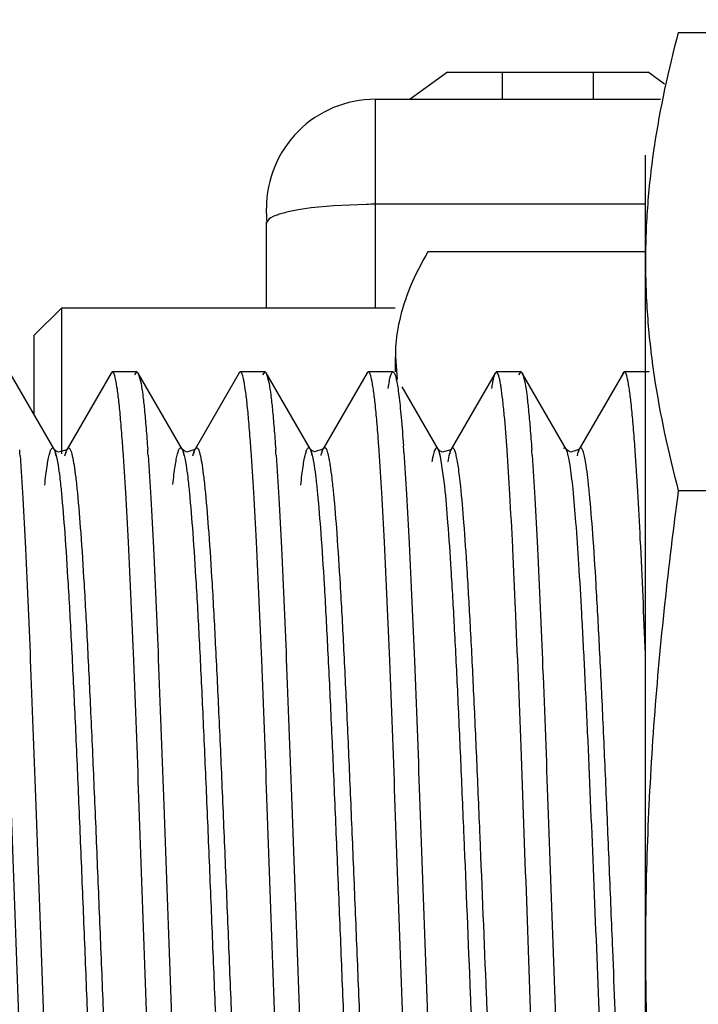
# Model space of a CAD drawing. Header units: inches. Extents: x 0 to 22, y 0 to 17.
# Tile 23 of 41: x 7.61 to 7.757, y 13.627 to 13.84. Entities that reach past the tile are written whole.
import ezdxf

# ---------------------------------------------------------------- set-up
doc = ezdxf.new("R2010")
doc.units = ezdxf.units.IN
doc.header["$LTSCALE"] = 1.21
doc.header["$MEASUREMENT"] = 0
doc.layers.get('0').update_dxf_attribs({"linetype": 'CONTINUOUS'})
doc.layers.add('DIMENSIONS', color=7, linetype='CONTINUOUS')
doc.styles.get("Standard").update_dxf_attribs({"font": 'txt', "width": 0.8})
doc.dimstyles.new('DIMSTYLE_2', dxfattribs={"dimtxt": 0.125, "dimasz": 0.18, "dimexe": 0.18, "dimexo": 0.0625, "dimgap": 0.09, "dimtad": 0, "dimtih": 1, "dimtoh": 1, "dimdec": 3, "dimzin": 4, "dimdsep": 46, "dimtxsty": 'STANDARD', "dimblk": '_FILLED', "dimblk1": '_FILLED', "dimblk2": '_FILLED', "dimcen": 0.09, "dimadec": 0, "dimazin": 0, "dimtp": 0.01, "dimtm": 0.01, "dimtfac": 1, "dimtdec": 3, "dimtofl": 0, "dimtmove": 0, "dimatfit": 3, "dimldrblk": '_FILLED', "dimfxl": 1, "dimtolj": 1, "dimtzin": 4, "dimarcsym": 0})

# ---------------------------------------------------------------- blocks, each defined once
blk = doc.blocks.new('_FILLED')
at = {"color": 0, "linetype": 'BYBLOCK'}
blk.add_solid([(0, 0), (-1, 0.1736111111), (-1, -0.1736111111)], dxfattribs=at)
blk = doc.blocks.new('*D14')
at = {"layer": 'DIMENSIONS', "color": 2, "linetype": 'CONTINUOUS'}
for p, q in [((6.515007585, 14.048753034), (6.515007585, 14.408753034)), ((7.742507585, 14.048753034), (6.390007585, 14.048753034)), ((7.742507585, 13.268753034), (6.390007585, 13.268753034)), ((6.515007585, 13.268753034), (6.515007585, 12.908753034))]:
    blk.add_line(p, q, dxfattribs=at)
at = {"layer": 'DIMENSIONS', "color": 2, "linetype": 'CONTINUOUS', "xscale": 0.18, "yscale": 0.18, "zscale": 0.18}
for p, rotation in [((6.515007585, 14.048753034), 270), ((6.515007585, 13.268753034), 90)]:
    blk.add_blockref('_FILLED', p, dxfattribs=dict(at, rotation=rotation))
at = {"layer": 'DIMENSIONS', "color": 2, "linetype": 'CONTINUOUS', "insert": (6.515007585, 13.721253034), "char_height": 0.125, "width": 1.225, "attachment_point": 2, "line_spacing_factor": 0.9}
blk.add_mtext('.780{\\Ftxt.shx;\\W1.000000;\\H0.125000; }[19.81]', dxfattribs=at)

msp = doc.modelspace()

# ---------------------------------------------------------------- linework, layer by layer
at = {"color": 7, "linetype": 'CONTINUOUS'}
for p, q in [((7.7531373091, 13.8373615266), (7.805007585, 13.8373615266)), ((7.746007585, 13.466753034), (7.746007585, 13.810753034)), ((7.6637871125, 13.7981341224), (7.6637991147, 13.799249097)), ((7.6637884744, 13.7987347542), (7.6637907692, 13.7992494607)), ((7.6637905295, 13.799249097), (7.6637931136, 13.799249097)), ((7.7460075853, 13.7897775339), (7.6987802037, 13.7897775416)), ((7.6134017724, 13.7716896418), (7.6193073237, 13.777595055)), ((7.6193069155, 13.7775952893), (7.6193069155, 13.7460038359)), ((7.6917465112, 13.7775952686), (7.6193069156, 13.7775952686)), ((7.6134012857, 13.7547375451), (7.6134012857, 13.7716897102)), ((7.6917480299, 13.7670462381), (7.6917478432, 13.7637527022)), ((7.6917481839, 13.7670467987), (7.692127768, 13.7620909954)), ((7.7531373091, 13.7380572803), (7.8056123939, 13.7380572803))]:
    msp.add_line(p, q, dxfattribs=at)
at = {"color": 6, "linetype": 'CONTINUOUS'}
for p, q in [((7.7030427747, 13.828776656), (7.6949993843, 13.8228711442)), ((7.7030429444, 13.828776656), (7.7465785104, 13.828776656)), ((7.750137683, 13.8261667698), (7.7465786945, 13.828776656)), ((7.6637871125, 13.7985275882), (7.6637871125, 13.7992085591)), ((7.6637871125, 13.7981341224), (7.6637918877, 13.7965373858)), ((7.6177293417, 13.7469961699), (7.6081673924, 13.7635113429)), ((7.6301194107, 13.7635084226), (7.6205593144, 13.7469964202)), ((7.6300780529, 13.763508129), (7.6298958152, 13.7630803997)), ((7.6303545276, 13.763753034), (7.6300780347, 13.7635085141)), ((7.6357056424, 13.763753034), (7.6303545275, 13.763753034)), ((7.6310614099, 13.762157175), (7.6309496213, 13.7626205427)), ((7.6352474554, 13.7630819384), (7.6357058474, 13.763751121)), ((7.6357056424, 13.763753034), (7.635988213, 13.7634976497)), ((7.6455057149, 13.7470265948), (7.6359719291, 13.7634976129)), ((7.6359883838, 13.7634952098), (7.6365930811, 13.7612416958)), ((7.6579009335, 13.7635340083), (7.6483435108, 13.7470226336)), ((7.6578627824, 13.7635336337), (7.6576658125, 13.7630803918)), ((7.6581245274, 13.763753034), (7.6578628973, 13.7635340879)), ((7.6634756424, 13.763753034), (7.6581245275, 13.763753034)), ((7.6588199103, 13.7622082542), (7.6587195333, 13.7626205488)), ((7.6630174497, 13.7630819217), (7.6634756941, 13.7637511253)), ((7.6634756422, 13.763753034), (7.6637409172, 13.7635279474)), ((7.6732581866, 13.7470757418), (7.6637395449, 13.7635279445)), ((7.6637409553, 13.7635254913), (7.6643630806, 13.7612416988)), ((7.6856425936, 13.7635367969), (7.6761164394, 13.7470720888)), ((7.6856345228, 13.7635363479), (7.6854358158, 13.7630804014)), ((7.6858945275, 13.763753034), (7.6856345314, 13.7635368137)), ((7.6912456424, 13.763753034), (7.6858945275, 13.763753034)), ((7.6865938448, 13.7621909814), (7.686489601, 13.7626205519)), ((7.6912456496, 13.763753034), (7.6915169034, 13.7635176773)), ((7.7134233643, 13.7635026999), (7.7038664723, 13.7469962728)), ((7.7136645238, 13.763753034), (7.7133848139, 13.7635027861)), ((7.7190156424, 13.763753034), (7.7136645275, 13.763753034)), ((7.7139938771, 13.7634061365), (7.7136652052, 13.763753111)), ((7.7185574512, 13.7630819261), (7.7190158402, 13.7637511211)), ((7.719015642, 13.763753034), (7.7192981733, 13.7634977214)), ((7.7288160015, 13.7470142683), (7.7192739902, 13.7634976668)), ((7.7192983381, 13.7634952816), (7.71990308, 13.7612417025)), ((7.7412122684, 13.763528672), (7.7316503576, 13.747011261)), ((7.7411696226, 13.7635283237), (7.7409758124, 13.7630803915)), ((7.7414345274, 13.763753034), (7.7411697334, 13.7635287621)), ((7.7467856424, 13.763753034), (7.7414345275, 13.763753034)), ((7.7421338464, 13.7621907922), (7.7420295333, 13.7626205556)), ((7.7010361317, 13.7469950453), (7.6932145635, 13.7605034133)), ((7.6177363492, 13.746983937), (7.6178742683, 13.746579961)), ((7.6180723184, 13.7466314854), (7.6177363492, 13.746983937)), ((7.6204995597, 13.7468463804), (7.6205744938, 13.747022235)), ((7.6455089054, 13.7470210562), (7.6456365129, 13.7466514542)), ((7.6459114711, 13.7466146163), (7.6455089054, 13.7470210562)), ((7.6482785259, 13.7468580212), (7.6483640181, 13.7470588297)), ((7.6483640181, 13.7470588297), (7.6483590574, 13.7470488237)), ((7.673266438, 13.7470612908), (7.6733977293, 13.7466684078)), ((7.6736178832, 13.7466939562), (7.673266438, 13.7470612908)), ((7.6760566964, 13.746919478), (7.6761360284, 13.7471063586)), ((7.6761360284, 13.7471063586), (7.6761317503, 13.7470978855)), ((7.7010440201, 13.7469812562), (7.7011834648, 13.7465713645)), ((7.7013653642, 13.7466409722), (7.7010440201, 13.7469812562)), ((7.7038085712, 13.7468510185), (7.7038803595, 13.7470197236)), ((7.728820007, 13.7470073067), (7.7289505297, 13.7466287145)), ((7.7292073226, 13.7466130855), (7.728820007, 13.7470073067)), ((7.7315860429, 13.7468488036), (7.7316698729, 13.7470454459)), ((7.7316698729, 13.7470454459), (7.7316657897, 13.7470372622)), ((7.6178742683, 13.746579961), (7.6181308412, 13.7454881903)), ((7.6186557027, 13.7463423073), (7.6180723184, 13.7466314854)), ((7.6202675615, 13.7460038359), (7.6204995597, 13.7468463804)), ((7.6456365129, 13.7466514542), (7.6458875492, 13.7455866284)), ((7.6465435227, 13.7463394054), (7.6459114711, 13.7466146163)), ((7.6480476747, 13.7460154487), (7.6482785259, 13.7468580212)), ((7.6733977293, 13.7466684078), (7.6736480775, 13.7455977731)), ((7.6742211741, 13.7464017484), (7.6736178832, 13.7466939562)), ((7.6758297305, 13.7460903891), (7.6760566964, 13.746919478)), ((7.7011834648, 13.7465713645), (7.7014403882, 13.7454770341)), ((7.7019375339, 13.7463489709), (7.7013653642, 13.7466409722)), ((7.7035772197, 13.7460116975), (7.7037854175, 13.7467844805)), ((7.7289505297, 13.7466287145), (7.7292034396, 13.7455556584)), ((7.7298284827, 13.7463346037), (7.7292073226, 13.7466130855)), ((7.7313542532, 13.7460038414), (7.7315860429, 13.7468488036))]:
    msp.add_line(p, q, dxfattribs=at)
at = {"color": 9, "linetype": 'CONTINUOUS'}
for p, q in [((7.7149682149, 13.8228711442), (7.7149682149, 13.828776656)), ((7.7346532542, 13.828776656), (7.7346532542, 13.8228711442)), ((7.6874091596, 13.8228711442), (7.7492546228, 13.8228711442)), ((7.6874091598, 13.822867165), (7.6874091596, 13.7775952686)), ((7.6734933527, 13.7993100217), (7.6707001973, 13.7988950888)), ((7.6783615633, 13.7997846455), (7.6734933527, 13.7993100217)), ((7.6854522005, 13.8000829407), (7.6783615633, 13.7997846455)), ((7.746007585, 13.8000977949), (7.6874091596, 13.8000977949)), ((7.6637871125, 13.7775952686), (7.6637871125, 13.7963260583)), ((7.6637994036, 13.7961145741), (7.663789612, 13.7959964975)), ((7.6642082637, 13.7967623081), (7.6637996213, 13.796114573)), ((7.6644083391, 13.7969266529), (7.6642082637, 13.7967623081)), ((7.6647738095, 13.79716666), (7.6644083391, 13.7969266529)), ((7.6652630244, 13.7974219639), (7.6647738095, 13.79716666)), ((7.6177293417, 13.7469961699), (7.6177363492, 13.746983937)), ((7.6177363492, 13.746983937), (7.6179537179, 13.746471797)), ((7.6202808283, 13.7463042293), (7.6205593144, 13.7469964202)), ((7.6205593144, 13.7469964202), (7.6205737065, 13.7470207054)), ((7.6455057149, 13.7470265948), (7.6455089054, 13.7470210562)), ((7.6455089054, 13.7470210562), (7.6457313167, 13.7464946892)), ((7.6480677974, 13.7463398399), (7.6483435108, 13.7470226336)), ((7.6483435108, 13.7470226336), (7.6483590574, 13.7470488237)), ((7.6732581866, 13.7470757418), (7.673266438, 13.7470612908)), ((7.673266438, 13.7470612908), (7.6734838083, 13.7465420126)), ((7.6758373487, 13.7463728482), (7.6761164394, 13.7470720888)), ((7.6761164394, 13.7470720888), (7.6761317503, 13.7470978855)), ((7.7010440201, 13.7469812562), (7.7010361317, 13.7469950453)), ((7.7012604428, 13.7464712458), (7.7010440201, 13.7469812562)), ((7.7038664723, 13.7469962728), (7.7035904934, 13.7463113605)), ((7.7038803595, 13.7470197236), (7.7038664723, 13.7469962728)), ((7.728820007, 13.7470073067), (7.7288160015, 13.7470142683)), ((7.7290412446, 13.7464847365), (7.728820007, 13.7470073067)), ((7.7316503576, 13.747011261), (7.7313741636, 13.7463273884)), ((7.7316657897, 13.7470372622), (7.7316503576, 13.747011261)), ((7.7318261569, 13.747230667), (7.7316657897, 13.7470372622)), ((7.6179537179, 13.746471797), (7.6183327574, 13.7449640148)), ((7.6183327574, 13.7449640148), (7.6185842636, 13.743532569)), ((7.6200755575, 13.7455233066), (7.620209, 13.7460571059)), ((7.6457313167, 13.7464946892), (7.646089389, 13.7450623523)), ((7.646089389, 13.7450623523), (7.646352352, 13.7435517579)), ((7.6478557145, 13.7455350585), (7.6479864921, 13.7460599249)), ((7.6479864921, 13.7460599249), (7.6480677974, 13.7463398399)), ((7.6734838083, 13.7465420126), (7.6738498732, 13.7450736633)), ((7.6738498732, 13.7450736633), (7.6741351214, 13.7434252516)), ((7.6756378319, 13.7456099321), (7.6757627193, 13.7461129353)), ((7.7016423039, 13.7449529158), (7.7012604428, 13.7464712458)), ((7.702472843, 13.7389386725), (7.7016423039, 13.7449529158)), ((7.7033852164, 13.7455311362), (7.7031374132, 13.7442807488)), ((7.7035175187, 13.7460604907), (7.7033852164, 13.7455311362)), ((7.7294053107, 13.7450313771), (7.7290412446, 13.7464847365)), ((7.7296717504, 13.7434972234), (7.7294053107, 13.7450313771)), ((7.7312949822, 13.7460552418), (7.731162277, 13.7455234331)), ((7.7313741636, 13.7463273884), (7.7312949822, 13.7460552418))]:
    msp.add_line(p, q, dxfattribs=at)
at = {"color": 6, "linetype": 'CONTINUOUS'}
for points in [[(7.6205737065, 13.7470207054), (7.6204757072, 13.7468795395), (7.6186557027, 13.7463423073)], [(7.6483590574, 13.7470488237), (7.6482778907, 13.7469280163), (7.6465435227, 13.7463394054)], [(7.6761317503, 13.7470978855), (7.6760416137, 13.7469652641), (7.6742211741, 13.7464017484)], [(7.7038803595, 13.7470197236), (7.7037777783, 13.7468731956), (7.7019375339, 13.7463489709)], [(7.7316657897, 13.7470372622), (7.7315812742, 13.7469123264), (7.7298284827, 13.7463346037)]]:
    msp.add_lwpolyline(points, dxfattribs=at)
at = {"color": 9, "linetype": 'CONTINUOUS'}
for centre, radius, start, end in [((7.6874048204, 13.7992534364), 0.0236152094, 89.9894723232, 180.0099244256), ((7.6874092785, 13.6661125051), 0.1339847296, 90.0000508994, 90.8369334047), ((7.6689413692, 13.7895677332), 0.008672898, 112.7770226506, 115.0949401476), ((7.6285519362, 13.7437661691), 0.0086517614, 162.9409201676, 164.6452717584), ((7.6843630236, 13.7437841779), 0.0089100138, 163.1100152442, 164.8489835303), ((7.7113676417, 13.7439130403), 0.0081385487, 162.8612622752, 164.7006804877)]:
    msp.add_arc(centre, radius, start, end, dxfattribs=at)
at = {"color": 6, "linetype": 'CONTINUOUS'}
for centre, radius, start, end in [((7.1355280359, 13.7118494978), 0.4983822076, 4.0039504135, 4.1760044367), ((7.1641978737, 13.7119160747), 0.4974799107, 4.0082842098, 4.1759098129), ((7.1903306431, 13.7117970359), 0.499121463, 4.001122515, 4.1758476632), ((7.1842045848, 13.7109815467), 0.5106273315, 3.9613050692, 4.1283879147), ((7.2473712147, 13.7119062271), 0.4976169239, 4.007718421, 4.1758921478), ((7.0678492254, 13.7086697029), 0.543753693, 3.8950561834, 4.028188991), ((7.0984115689, 13.7088625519), 0.5409547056, 3.903666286, 4.0317849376), ((7.1271782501, 13.7089329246), 0.5399555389, 3.9044665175, 4.0353146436), ((7.1808574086, 13.7088023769), 0.5418209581, 3.9009924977, 4.0305164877)]:
    msp.add_arc(centre, radius, start, end, dxfattribs=at)
at = {"color": 7, "linetype": 'CONTINUOUS'}
for points, knots in [([(7.7531373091, 13.8373615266), (7.7509533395, 13.8292108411), (7.7482470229, 13.816856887), (7.7463341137, 13.8001915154), (7.746007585, 13.7918629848), (7.746007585, 13.7877094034)], [0, 0, 0, 0, 0.503382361, 0.7522176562, 1, 1, 1, 1]), ([(7.6987794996, 13.7897763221), (7.6973705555, 13.7873359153), (7.6948418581, 13.7824239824), (7.6931295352, 13.7771490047), (7.6925649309, 13.7745178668)], [0, 0, 0, 0, 0.5115168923, 1, 1, 1, 1]), ([(7.746007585, 13.7877094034), (7.746007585, 13.783555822), (7.7463341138, 13.7752272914), (7.7482470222, 13.7585619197), (7.7509533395, 13.7462079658), (7.7531373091, 13.7380572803)], [0, 0, 0, 0, 0.2477823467, 0.496617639, 1, 1, 1, 1]), ([(7.6925649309, 13.7745178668), (7.6924322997, 13.7738997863), (7.6919649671, 13.771435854), (7.6917475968, 13.7689224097), (7.6917481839, 13.7670467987)], [0, 0, 0, 0, 0.2520776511, 1, 1, 1, 1]), ([(7.7531373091, 13.7380572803), (7.7509325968, 13.7216010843), (7.7482315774, 13.6968223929), (7.7463323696, 13.6636625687), (7.746007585, 13.6470555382), (7.746007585, 13.638753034)], [0, 0, 0, 0, 0.4999712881, 0.7499875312, 1, 1, 1, 1]), ([(7.746007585, 13.638753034), (7.746007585, 13.6304505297), (7.7463323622, 13.613843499), (7.7482315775, 13.580683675), (7.7509325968, 13.5559049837), (7.7531373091, 13.5394487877)], [0, 0, 0, 0, 0.2500124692, 0.5000287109, 1, 1, 1, 1])]:
    msp.add_open_spline(points, degree=3, knots=knots, dxfattribs=at)
at = {"color": 9, "linetype": 'CONTINUOUS'}
for points, knots in [([(7.6707001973, 13.7988950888), (7.6697153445, 13.7987239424), (7.6683279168, 13.7984434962), (7.6666296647, 13.7979597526), (7.6659081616, 13.7977006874), (7.6655836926, 13.7975643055)], [0, 0, 0, 0, 0.5663122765, 0.8006000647, 1, 1, 1, 1]), ([(7.6156934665, 13.7392193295), (7.615772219, 13.7399556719), (7.615926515, 13.741311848), (7.6161768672, 13.7431677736), (7.61639531, 13.7444927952), (7.616574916, 13.7453747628), (7.616700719, 13.7459055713), (7.6168260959, 13.746348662), (7.6169506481, 13.7467041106), (7.6170748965, 13.7469742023), (7.6171981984, 13.7471591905), (7.6173321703, 13.7472713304), (7.6174899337, 13.7472722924), (7.6176243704, 13.7471613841), (7.6176931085, 13.7470587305), (7.6177293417, 13.7469961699)], [0, 0, 0, 0, 0.2525792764, 0.4655085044, 0.6386961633, 0.7104775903, 0.7724562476, 0.8247256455, 0.8674411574, 0.9008890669, 0.925675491, 0.9433180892, 0.9577845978, 0.9753418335, 1, 1, 1, 1]), ([(7.6205737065, 13.7470207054), (7.6206010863, 13.7470658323), (7.6206546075, 13.7471436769), (7.6207470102, 13.7472326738), (7.6208466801, 13.7472765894), (7.6209503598, 13.7472638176), (7.6210461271, 13.7471992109), (7.6211839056, 13.7470364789), (7.6213421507, 13.746705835), (7.6215199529, 13.7461728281), (7.6217878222, 13.7451006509), (7.6219442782, 13.7441960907), (7.6220483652, 13.743532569)], [0, 0, 0, 0, 0.0358151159, 0.0637900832, 0.0861873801, 0.1071566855, 0.1315838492, 0.1627676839, 0.2509932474, 0.3776176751, 0.5442749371, 1, 1, 1, 1]), ([(7.6434805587, 13.7393591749), (7.6435589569, 13.7400778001), (7.6437129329, 13.7414039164), (7.6439620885, 13.7432225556), (7.6441791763, 13.7445259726), (7.644357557, 13.7453974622), (7.6444827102, 13.7459244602), (7.6446074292, 13.7463658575), (7.6447313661, 13.746721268), (7.6448548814, 13.7469925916), (7.6449775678, 13.7471793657), (7.6451097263, 13.7472940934), (7.6452670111, 13.7472993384), (7.6454017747, 13.74719031), (7.6454697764, 13.7470886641), (7.6455057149, 13.7470265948)], [0, 0, 0, 0, 0.2500710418, 0.4617978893, 0.6349606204, 0.7070495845, 0.7694840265, 0.8223079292, 0.8656258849, 0.8996703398, 0.9249851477, 0.9430028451, 0.9576035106, 0.9751886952, 1, 1, 1, 1]), ([(7.6483590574, 13.7470488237), (7.6483861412, 13.7470933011), (7.6484390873, 13.7471700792), (7.6485303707, 13.7472579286), (7.6486287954, 13.7473014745), (7.6487313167, 13.7472890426), (7.6488260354, 13.7472250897), (7.6489623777, 13.7470634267), (7.6491188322, 13.7467339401), (7.6492945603, 13.746201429), (7.6495593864, 13.745126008), (7.6497134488, 13.7442181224), (7.6498164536, 13.7435517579)], [0, 0, 0, 0, 0.035364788, 0.0630328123, 0.0851982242, 0.1059367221, 0.1301012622, 0.1610026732, 0.2487147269, 0.3751076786, 0.542085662, 1, 1, 1, 1]), ([(7.6712363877, 13.7391897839), (7.671314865, 13.7399175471), (7.6714690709, 13.7412640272), (7.6717178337, 13.7431154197), (7.6719343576, 13.7444486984), (7.672112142, 13.7453449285), (7.6722371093, 13.7458899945), (7.6723616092, 13.7463486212), (7.6724854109, 13.7467198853), (7.6726084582, 13.7470054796), (7.6727309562, 13.747203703), (7.6728600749, 13.7473289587), (7.6730186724, 13.7473452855), (7.6731555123, 13.7472381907), (7.6732224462, 13.747137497), (7.6732581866, 13.7470757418)], [0, 0, 0, 0, 0.2477558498, 0.4586976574, 0.6322375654, 0.7048326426, 0.7679197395, 0.8214903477, 0.8655906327, 0.9003815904, 0.926303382, 0.9446028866, 0.9589105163, 0.9758493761, 1, 1, 1, 1]), ([(7.6761317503, 13.7470978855), (7.6761589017, 13.7471424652), (7.6762118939, 13.7472189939), (7.6763039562, 13.7473056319), (7.6764047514, 13.7473449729), (7.6765083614, 13.7473236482), (7.6766024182, 13.7472497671), (7.676738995, 13.7470710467), (7.676895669, 13.7467179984), (7.6770725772, 13.7461554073), (7.6772510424, 13.7454074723), (7.6774313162, 13.7444779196), (7.6775425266, 13.7437959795), (7.677599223, 13.7434252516)], [0, 0, 0, 0, 0.0342709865, 0.0608177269, 0.0820437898, 0.1024434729, 0.127052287, 0.1589712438, 0.2494380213, 0.378319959, 0.5464319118, 0.753761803, 1, 1, 1, 1]), ([(7.7010361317, 13.7469950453), (7.701010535, 13.7470392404), (7.7009604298, 13.7471166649), (7.7008755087, 13.7472088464), (7.7007871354, 13.7472639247), (7.7006553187, 13.7472789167), (7.7005309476, 13.7471850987), (7.700431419, 13.7470501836), (7.7003070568, 13.7468268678), (7.7001612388, 13.746444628), (7.6999949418, 13.7458646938), (7.699828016, 13.7451266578), (7.6997255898, 13.7445801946), (7.6996733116, 13.7442807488)], [0, 0, 0, 0, 0.0415371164, 0.074724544, 0.1012911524, 0.1245095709, 0.1781643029, 0.215832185, 0.2624601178, 0.3848130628, 0.5479021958, 0.7527781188, 1, 1, 1, 1]), ([(7.7059369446, 13.7389386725), (7.7058574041, 13.7396917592), (7.705701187, 13.7410804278), (7.7054480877, 13.7429840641), (7.7052275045, 13.7443473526), (7.7050463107, 13.7452588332), (7.7049191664, 13.7458104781), (7.7047924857, 13.7462733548), (7.70466647, 13.7466472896), (7.7045411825, 13.7469344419), (7.704416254, 13.7471341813), (7.704284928, 13.7472598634), (7.7041257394, 13.747279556), (7.7039854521, 13.747178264), (7.7039167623, 13.7470798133), (7.7038803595, 13.7470197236)], [0, 0, 0, 0, 0.2510407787, 0.4632244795, 0.6365768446, 0.7087347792, 0.7712586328, 0.8242173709, 0.8677347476, 0.9020486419, 0.9276705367, 0.9458828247, 0.960161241, 0.9767097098, 1, 1, 1, 1]), ([(7.7288160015, 13.7470142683), (7.7287759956, 13.7470833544), (7.7287025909, 13.7471962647), (7.728560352, 13.7472895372), (7.728452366, 13.7472829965), (7.7283429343, 13.747229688), (7.7282797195, 13.7471531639), (7.7282400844, 13.7470963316)], [0, 0, 0, 0, 0.314381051, 0.5288206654, 0.6234712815, 0.7271458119, 1, 1, 1, 1]), ([(7.733135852, 13.7434972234), (7.7330513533, 13.7440464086), (7.7329224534, 13.7448124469), (7.7327168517, 13.7457498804), (7.7325750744, 13.7462816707), (7.732435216, 13.7466994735), (7.7322943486, 13.7470046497), (7.7321577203, 13.7472061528), (7.7320362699, 13.7472790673), (7.7319830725, 13.7472838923)], [0, 0, 0, 0, 0.4122180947, 0.5759617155, 0.7118257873, 0.8203468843, 0.9024862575, 0.9603724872, 1, 1, 1, 1]), ([(7.6185842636, 13.743532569), (7.6187225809, 13.74265084), (7.6189854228, 13.7406506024), (7.6194997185, 13.7357580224), (7.6201088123, 13.7280636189), (7.6208090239, 13.7171151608), (7.6215146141, 13.7041028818), (7.6222236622, 13.6893533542), (7.6229329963, 13.6732450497), (7.6236442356, 13.656211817), (7.6243561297, 13.6387223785), (7.625068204, 13.621244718), (7.6257802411, 13.6042335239), (7.6264906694, 13.5881285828), (7.6271986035, 13.5733586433), (7.6279010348, 13.5603380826), (7.6286024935, 13.5494174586), (7.6292148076, 13.5417643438), (7.6297295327, 13.5368861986), (7.6299911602, 13.5348777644), (7.6301286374, 13.5339865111)], [0, 0, 0, 0, 0.0127558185, 0.0288256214, 0.0703073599, 0.1230544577, 0.1856208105, 0.2565496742, 0.3340983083, 0.4160639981, 0.5002014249, 0.5842650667, 0.6660626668, 0.7435389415, 0.814660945, 0.8773972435, 0.9298969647, 0.9710596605, 0.9871115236, 1, 1, 1, 1]), ([(7.6220483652, 13.743532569), (7.6221866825, 13.74265084), (7.6224495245, 13.7406506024), (7.6229638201, 13.7357580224), (7.6235729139, 13.7280636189), (7.6242731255, 13.7171151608), (7.6249787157, 13.7041028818), (7.6256877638, 13.6893533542), (7.6263970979, 13.6732450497), (7.6271083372, 13.656211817), (7.6278202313, 13.6387223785), (7.6285323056, 13.621244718), (7.6292443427, 13.6042335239), (7.6299547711, 13.5881285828), (7.6306627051, 13.5733586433), (7.6313651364, 13.5603380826), (7.6320665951, 13.5494174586), (7.6326789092, 13.5417643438), (7.6331936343, 13.5368861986), (7.6334552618, 13.5348777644), (7.633592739, 13.5339865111)], [0, 0, 0, 0, 0.0127558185, 0.0288256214, 0.0703073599, 0.1230544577, 0.1856208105, 0.2565496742, 0.3340983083, 0.4160639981, 0.5002014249, 0.5842650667, 0.6660626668, 0.7435389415, 0.814660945, 0.8773972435, 0.9298969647, 0.9710596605, 0.9871115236, 1, 1, 1, 1]), ([(7.646352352, 13.7435517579), (7.6464901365, 13.7426603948), (7.6467516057, 13.7406482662), (7.6472654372, 13.7357576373), (7.6478759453, 13.72809481), (7.6485772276, 13.7171852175), (7.6492815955, 13.7041911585), (7.6499881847, 13.6894445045), (7.6506977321, 13.6733456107), (7.6514088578, 13.6563396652), (7.6521206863, 13.6388763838), (7.6528324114, 13.6214076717), (7.6535434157, 13.6043878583), (7.6542527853, 13.5882730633), (7.6549595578, 13.573509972), (7.6556647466, 13.5604919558), (7.6563657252, 13.5495472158), (7.656975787, 13.5418486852), (7.6574893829, 13.5369313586), (7.6577508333, 13.534908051), (7.6578887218, 13.5340120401)], [0, 0, 0, 0, 0.0128911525, 0.0289931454, 0.0702817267, 0.1227457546, 0.1852401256, 0.2562695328, 0.3337543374, 0.4155572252, 0.4995401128, 0.5835563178, 0.6654366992, 0.7430086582, 0.8141003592, 0.8766800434, 0.9293390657, 0.9708484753, 0.9870429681, 1, 1, 1, 1]), ([(7.6498164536, 13.7435517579), (7.6499542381, 13.7426603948), (7.6502157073, 13.7406482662), (7.6507295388, 13.7357576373), (7.6513400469, 13.72809481), (7.6520413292, 13.7171852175), (7.6527456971, 13.7041911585), (7.6534522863, 13.6894445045), (7.6541618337, 13.6733456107), (7.6548729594, 13.6563396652), (7.6555847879, 13.6388763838), (7.656296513, 13.6214076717), (7.6570075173, 13.6043878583), (7.6577168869, 13.5882730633), (7.6584236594, 13.573509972), (7.6591288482, 13.5604919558), (7.6598298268, 13.5495472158), (7.6604398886, 13.5418486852), (7.6609534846, 13.5369313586), (7.6612149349, 13.534908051), (7.6613528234, 13.5340120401)], [0, 0, 0, 0, 0.0128911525, 0.0289931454, 0.0702817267, 0.1227457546, 0.1852401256, 0.2562695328, 0.3337543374, 0.4155572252, 0.4995401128, 0.5835563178, 0.6654366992, 0.7430086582, 0.8141003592, 0.8766800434, 0.9293390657, 0.9708484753, 0.9870429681, 1, 1, 1, 1]), ([(7.6741351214, 13.7434252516), (7.6742723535, 13.7425279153), (7.6745339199, 13.7405082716), (7.6750487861, 13.7356077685), (7.6756617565, 13.7279209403), (7.6763620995, 13.7169569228), (7.6770645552, 13.7038966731), (7.6777728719, 13.6891006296), (7.6784835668, 13.67298069), (7.679195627, 13.6559585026), (7.6799075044, 13.6384732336), (7.6806193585, 13.6209837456), (7.6813304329, 13.6039635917), (7.6820400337, 13.5878804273), (7.6827492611, 13.5731600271), (7.6834554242, 13.5601770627), (7.6840667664, 13.5505964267), (7.6845712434, 13.5440488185), (7.6849255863, 13.5400663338), (7.6852784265, 13.5367538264), (7.6855413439, 13.5347764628), (7.685679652, 13.5339053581)], [0, 0, 0, 0, 0.0129754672, 0.0291028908, 0.0704296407, 0.1231843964, 0.1861386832, 0.2573771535, 0.334917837, 0.4167771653, 0.5009015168, 0.5850557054, 0.6669752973, 0.7443961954, 0.8151685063, 0.8776286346, 0.9302453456, 0.9523857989, 0.9714949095, 0.9873926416, 1, 1, 1, 1]), ([(7.677599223, 13.7434252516), (7.6777364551, 13.7425279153), (7.6779980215, 13.7405082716), (7.6785128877, 13.7356077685), (7.6791258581, 13.7279209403), (7.6798262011, 13.7169569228), (7.6805286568, 13.7038966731), (7.6812369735, 13.6891006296), (7.6819476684, 13.67298069), (7.6826597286, 13.6559585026), (7.683371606, 13.6384732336), (7.6840834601, 13.6209837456), (7.6847945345, 13.6039635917), (7.6855041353, 13.5878804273), (7.6862133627, 13.5731600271), (7.6869195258, 13.5601770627), (7.687530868, 13.5505964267), (7.688035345, 13.5440488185), (7.688389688, 13.5400663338), (7.6887425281, 13.5367538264), (7.6890054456, 13.5347764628), (7.6891437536, 13.5339053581)], [0, 0, 0, 0, 0.0129754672, 0.0291028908, 0.0704296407, 0.1231843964, 0.1861386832, 0.2573771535, 0.334917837, 0.4167771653, 0.5009015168, 0.5850557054, 0.6669752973, 0.7443961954, 0.8151685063, 0.8776286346, 0.9302453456, 0.9523857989, 0.9714949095, 0.9873926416, 1, 1, 1, 1]), ([(7.7397761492, 13.5485039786), (7.7395443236, 13.551662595), (7.7390954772, 13.5585286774), (7.7382186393, 13.5741711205), (7.7371767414, 13.5965954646), (7.7359654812, 13.625608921), (7.7347511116, 13.6556848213), (7.7337156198, 13.6803133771), (7.7328598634, 13.6987191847), (7.7322383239, 13.7108612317), (7.731618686, 13.7215257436), (7.7310030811, 13.7305157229), (7.7304669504, 13.7368806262), (7.7300184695, 13.7410019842), (7.7297905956, 13.74272481), (7.7296717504, 13.7434972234)], [0, 0, 0, 0, 0.0486549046, 0.1057024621, 0.2406832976, 0.3935159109, 0.5518118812, 0.7031020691, 0.7722064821, 0.8348765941, 0.8898783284, 0.9363141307, 0.9733077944, 0.9879941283, 1, 1, 1, 1]), ([(7.7389115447, 13.638458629), (7.7386718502, 13.6443401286), (7.7381986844, 13.6559546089), (7.7374867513, 13.6730006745), (7.7367764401, 13.6891432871), (7.73606882, 13.7039338), (7.7353628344, 13.7169759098), (7.7346609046, 13.727939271), (7.7340499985, 13.7356495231), (7.7335357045, 13.7405738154), (7.7332739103, 13.7425999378), (7.733135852, 13.7434972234)], [0, 0, 0, 0, 0.1678331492, 0.3314279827, 0.4864428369, 0.6285375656, 0.7536181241, 0.8588393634, 0.9417649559, 0.9741154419, 1, 1, 1, 1]), ([(7.7136636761, 13.5326748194), (7.7135270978, 13.533394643), (7.7132716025, 13.5350525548), (7.712930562, 13.5378582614), (7.7125870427, 13.541283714), (7.7120943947, 13.5470308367), (7.7114988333, 13.5556107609), (7.7108177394, 13.5674282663), (7.7101326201, 13.5810417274), (7.7094440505, 13.5960890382), (7.7087537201, 13.6121888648), (7.7078294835, 13.6346135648), (7.7069245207, 13.6570922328), (7.7059924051, 13.6790544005), (7.7053041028, 13.694276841), (7.7046161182, 13.708104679), (7.7039330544, 13.7202109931), (7.7032561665, 13.7303003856), (7.7027496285, 13.736318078), (7.702472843, 13.7389386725)], [0, 0, 0, 0, 0.0106385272, 0.0243461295, 0.0410378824, 0.0606232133, 0.1081005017, 0.1659138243, 0.2325002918, 0.3060207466, 0.3846334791, 0.4664890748, 0.6319103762, 0.7112945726, 0.7856731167, 0.8531698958, 0.91232671, 0.961736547, 1, 1, 1, 1]), ([(7.7171277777, 13.5326748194), (7.7169911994, 13.533394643), (7.7167357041, 13.5350525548), (7.7163946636, 13.5378582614), (7.7160511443, 13.541283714), (7.7155584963, 13.5470308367), (7.7149629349, 13.5556107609), (7.7142818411, 13.5674282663), (7.7135967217, 13.5810417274), (7.7129081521, 13.5960890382), (7.7122178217, 13.6121888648), (7.7112935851, 13.6346135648), (7.7103886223, 13.6570922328), (7.7094565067, 13.6790544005), (7.7087682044, 13.694276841), (7.7080802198, 13.708104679), (7.707397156, 13.7202109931), (7.7067202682, 13.7303003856), (7.7062137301, 13.736318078), (7.7059369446, 13.7389386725)], [0, 0, 0, 0, 0.0106385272, 0.0243461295, 0.0410378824, 0.0606232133, 0.1081005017, 0.1659138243, 0.2325002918, 0.3060207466, 0.3846334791, 0.4664890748, 0.6319103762, 0.7112945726, 0.7856731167, 0.8531698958, 0.91232671, 0.961736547, 1, 1, 1, 1]), ([(7.7432402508, 13.5485039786), (7.7430441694, 13.5511755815), (7.7426615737, 13.5569273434), (7.7419095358, 13.5699020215), (7.7410079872, 13.588452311), (7.7399618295, 13.6126859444), (7.7392686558, 13.6296960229), (7.7389115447, 13.638458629)], [0, 0, 0, 0, 0.089231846, 0.1920130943, 0.4329157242, 0.7078707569, 1, 1, 1, 1])]:
    msp.add_open_spline(points, degree=3, knots=knots, dxfattribs=at)
at = {"color": 6, "linetype": 'CONTINUOUS'}
for points, knots in [([(7.6309496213, 13.7626205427), (7.630905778, 13.7627867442), (7.6308215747, 13.7630745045), (7.6306945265, 13.7633992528), (7.6305853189, 13.7635853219), (7.6304987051, 13.7636955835), (7.630409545, 13.7637508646), (7.6303545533, 13.7637511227)], [0, 0, 0, 0, 0.3894875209, 0.6789444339, 0.7880317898, 0.8753901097, 1, 1, 1, 1]), ([(7.6325870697, 13.7481419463), (7.6324699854, 13.7497443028), (7.6322413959, 13.7526667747), (7.631870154, 13.7566155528), (7.6315024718, 13.7596885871), (7.6312211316, 13.7614385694), (7.6310614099, 13.762157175)], [0, 0, 0, 0, 0.3417048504, 0.6234604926, 0.8434340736, 1, 1, 1, 1]), ([(7.6587195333, 13.7626205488), (7.6586756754, 13.7627867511), (7.6585914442, 13.7630745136), (7.6584643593, 13.7633992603), (7.6583551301, 13.7635853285), (7.6582685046, 13.7636955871), (7.6581793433, 13.7637508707), (7.6581243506, 13.7637511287)], [0, 0, 0, 0, 0.3894841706, 0.6789427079, 0.7880320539, 0.8753923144, 1, 1, 1, 1]), ([(7.6603570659, 13.748141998), (7.6602391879, 13.7497553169), (7.6600091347, 13.7526953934), (7.659635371, 13.7566639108), (7.6592651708, 13.759743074), (7.6589816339, 13.7614925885), (7.6588199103, 13.7622082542)], [0, 0, 0, 0, 0.3427722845, 0.6249033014, 0.8445272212, 1, 1, 1, 1]), ([(7.686489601, 13.7626205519), (7.6864457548, 13.7627867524), (7.686361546, 13.7630745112), (7.6862344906, 13.7633992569), (7.6861252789, 13.7635853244), (7.6860386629, 13.7636955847), (7.6859495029, 13.7637508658), (7.6858945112, 13.7637511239)], [0, 0, 0, 0, 0.3894866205, 0.6789437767, 0.7880315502, 0.87539032, 1, 1, 1, 1]), ([(7.688127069, 13.7481419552), (7.6880094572, 13.7497515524), (7.6877798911, 13.7526856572), (7.6874069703, 13.7566474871), (7.6870376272, 13.7597245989), (7.6867548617, 13.7614742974), (7.6865938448, 13.7621909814)], [0, 0, 0, 0, 0.3424087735, 0.6244121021, 0.8441552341, 1, 1, 1, 1]), ([(7.6901870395, 13.7601846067), (7.6902641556, 13.7607058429), (7.6903820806, 13.7614327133), (7.6905704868, 13.7623222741), (7.6907005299, 13.7628256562), (7.6908285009, 13.7632197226), (7.6909579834, 13.7635045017), (7.691082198, 13.7636909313), (7.6911969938, 13.7637530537), (7.6912449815, 13.7637531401)], [0, 0, 0, 0, 0.4151925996, 0.5799395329, 0.7163303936, 0.8247413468, 0.9059926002, 0.9621867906, 1, 1, 1, 1]), ([(7.6915168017, 13.7635178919), (7.6915656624, 13.7634331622), (7.6916577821, 13.7632254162), (7.6918389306, 13.7626767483), (7.692050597, 13.7617407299), (7.6922920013, 13.7603272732), (7.6925350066, 13.7585307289), (7.6927800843, 13.756356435), (7.693130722, 13.7527205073), (7.6933579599, 13.7498062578), (7.693506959, 13.7477424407)], [0, 0, 0, 0, 0.0184095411, 0.0425881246, 0.1087083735, 0.1987090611, 0.3124951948, 0.4498566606, 0.6105365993, 1, 1, 1, 1]), ([(7.7133860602, 13.7635025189), (7.7133035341, 13.7633546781), (7.7131580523, 13.762962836), (7.7129705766, 13.7622490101), (7.7127806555, 13.7612953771), (7.7126649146, 13.7605786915), (7.7126053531, 13.7601807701)], [0, 0, 0, 0, 0.1484088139, 0.3636497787, 0.6473256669, 1, 1, 1, 1]), ([(7.7153823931, 13.7544292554), (7.715277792, 13.75554962), (7.7150754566, 13.7575471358), (7.7147783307, 13.7598858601), (7.7145306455, 13.7613846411), (7.714360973, 13.762230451), (7.714192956, 13.7628870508), (7.7140643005, 13.7632572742), (7.7139938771, 13.7634061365)], [0, 0, 0, 0, 0.3708028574, 0.6615968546, 0.7766552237, 0.8713635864, 0.94573257, 1, 1, 1, 1]), ([(7.7420295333, 13.7626205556), (7.7419856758, 13.7627867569), (7.7419014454, 13.7630745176), (7.7417743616, 13.7633992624), (7.7416651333, 13.7635853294), (7.7415785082, 13.7636955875), (7.7414893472, 13.7637508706), (7.7414343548, 13.7637511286)], [0, 0, 0, 0, 0.3894840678, 0.6789424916, 0.7880317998, 0.8753920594, 1, 1, 1, 1]), ([(7.7436670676, 13.7481419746), (7.7435494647, 13.749751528), (7.7433199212, 13.7526855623), (7.7429470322, 13.7566473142), (7.7425776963, 13.7597244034), (7.742294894, 13.7614741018), (7.7421338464, 13.7621907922)], [0, 0, 0, 0, 0.3424042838, 0.6244058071, 0.8441502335, 1, 1, 1, 1]), ([(7.6365930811, 13.7612416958), (7.6367356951, 13.7604370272), (7.6369986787, 13.7585590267), (7.6373473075, 13.7553501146), (7.6376987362, 13.751375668), (7.6379164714, 13.7484722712), (7.6380275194, 13.7468970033)], [0, 0, 0, 0, 0.1700073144, 0.3943073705, 0.6714772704, 1, 1, 1, 1]), ([(7.6643630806, 13.7612416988), (7.6645054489, 13.7604385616), (7.6647680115, 13.7585644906), (7.6651160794, 13.7553627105), (7.6654669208, 13.751397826), (7.6656843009, 13.7485016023), (7.6657951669, 13.7469303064)], [0, 0, 0, 0, 0.170078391, 0.3943992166, 0.6715439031, 1, 1, 1, 1]), ([(7.71990308, 13.7612417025), (7.7200457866, 13.7604365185), (7.72030892, 13.7585571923), (7.7206577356, 13.7553458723), (7.7210093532, 13.751368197), (7.7212272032, 13.7484623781), (7.721338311, 13.746885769)], [0, 0, 0, 0, 0.1699834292, 0.3942764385, 0.6714547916, 1, 1, 1, 1]), ([(7.7251020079, 13.532434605), (7.7248777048, 13.5357705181), (7.7244454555, 13.543048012), (7.7236005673, 13.5597189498), (7.722592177, 13.5838570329), (7.7214253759, 13.6154550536), (7.720255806, 13.6488017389), (7.7190868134, 13.6813939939), (7.7180809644, 13.706957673), (7.7172444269, 13.7252036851), (7.7166497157, 13.7366099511), (7.716058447, 13.746171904), (7.7156181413, 13.7519041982), (7.7153823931, 13.7544292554)], [0, 0, 0, 0, 0.0451371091, 0.0984178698, 0.2253482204, 0.3712849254, 0.5252878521, 0.6758108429, 0.8115694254, 0.8706663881, 0.9223932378, 0.9657630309, 1, 1, 1, 1]), ([(7.6141398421, 13.5307218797), (7.6139281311, 13.5337349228), (7.6135192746, 13.5403168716), (7.6127198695, 13.5554527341), (7.6117640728, 13.5775280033), (7.6106597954, 13.6067184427), (7.6095515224, 13.6380531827), (7.608443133, 13.6694343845), (7.6073384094, 13.6987619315), (7.6063830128, 13.7210047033), (7.6055841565, 13.7363135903), (7.6051761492, 13.7429936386), (7.6049648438, 13.7460586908)], [0, 0, 0, 0, 0.0420406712, 0.0917851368, 0.210961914, 0.3495796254, 0.4983652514, 0.6473693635, 0.7866334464, 0.9068525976, 0.9572375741, 1, 1, 1, 1]), ([(7.6103469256, 13.7456064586), (7.6105568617, 13.7425245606), (7.6109629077, 13.7358184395), (7.61175788, 13.7204849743), (7.6127093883, 13.6982588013), (7.613809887, 13.6689974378), (7.6149139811, 13.6377287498), (7.6160178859, 13.6065281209), (7.617117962, 13.5774663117), (7.6180696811, 13.5554835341), (7.6188659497, 13.5403997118), (7.6192726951, 13.5338349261), (7.6194834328, 13.5308273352)], [0, 0, 0, 0, 0.0431068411, 0.0937512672, 0.2142610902, 0.3535472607, 0.5023756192, 0.6508801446, 0.7892169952, 0.908217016, 0.9579268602, 1, 1, 1, 1]), ([(7.6418649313, 13.5313646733), (7.6416537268, 13.534422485), (7.6412457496, 13.5410879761), (7.640447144, 13.5563692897), (7.6394921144, 13.578581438), (7.6383878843, 13.6078790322), (7.637279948, 13.6392412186), (7.6361721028, 13.6705707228), (7.6350680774, 13.6997725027), (7.6341129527, 13.7218678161), (7.6333137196, 13.7370293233), (7.6329054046, 13.743627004), (7.6326938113, 13.7466491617)], [0, 0, 0, 0, 0.0426721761, 0.0929677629, 0.2130349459, 0.3521896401, 0.5011375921, 0.6499303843, 0.7886302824, 0.9079743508, 0.9578226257, 1, 1, 1, 1]), ([(7.6381112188, 13.7456902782), (7.6383213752, 13.7426118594), (7.6387277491, 13.7359114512), (7.6395233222, 13.7205846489), (7.6404754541, 13.6983585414), (7.6415766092, 13.6690888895), (7.6426813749, 13.6378031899), (7.6437859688, 13.6065806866), (7.64488673, 13.5774963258), (7.6458390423, 13.5554962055), (7.6466358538, 13.5404011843), (7.6470428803, 13.533831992), (7.64725377, 13.5308225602)], [0, 0, 0, 0, 0.0430408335, 0.0936332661, 0.2140802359, 0.353352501, 0.5022047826, 0.6507564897, 0.7891476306, 0.9081933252, 0.9579184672, 1, 1, 1, 1]), ([(7.6696307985, 13.5314245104), (7.6694196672, 13.5344860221), (7.6690117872, 13.5411583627), (7.6682133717, 13.55645106), (7.6672584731, 13.5786729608), (7.6661543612, 13.6079768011), (7.6650465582, 13.6393381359), (7.6639388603, 13.6706603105), (7.6628349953, 13.6998493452), (7.6618799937, 13.7219312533), (7.6610807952, 13.7370803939), (7.6606725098, 13.7436714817), (7.6604609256, 13.7466902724)], [0, 0, 0, 0, 0.0427272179, 0.0930709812, 0.2132116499, 0.3524072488, 0.501363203, 0.6501332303, 0.7887838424, 0.9080579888, 0.9578657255, 1, 1, 1, 1]), ([(7.665880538, 13.7457001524), (7.6660906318, 13.7426233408), (7.6664968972, 13.735926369), (7.6672922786, 13.7206070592), (7.6682441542, 13.6983909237), (7.6693450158, 13.6691328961), (7.6704494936, 13.6378570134), (7.6715538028, 13.6066407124), (7.6726542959, 13.5775573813), (7.6736063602, 13.555554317), (7.6744028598, 13.5404535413), (7.6748097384, 13.5338802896), (7.6750205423, 13.5308685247)], [0, 0, 0, 0, 0.0430256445, 0.0936010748, 0.2140117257, 0.3532503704, 0.5020791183, 0.6506244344, 0.7890322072, 0.9081214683, 0.9578790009, 1, 1, 1, 1]), ([(7.697397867, 13.5314672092), (7.6971869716, 13.5345289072), (7.6967794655, 13.541200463), (7.6959817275, 13.556487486), (7.6950275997, 13.5786958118), (7.6939243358, 13.6079781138), (7.6928173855, 13.6393144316), (7.6917105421, 13.6706132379), (7.6906075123, 13.6997855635), (7.6896532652, 13.7218597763), (7.6888548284, 13.7370092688), (7.6884469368, 13.743602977), (7.6882355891, 13.7466237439)], [0, 0, 0, 0, 0.0427513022, 0.093107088, 0.2132406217, 0.3523994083, 0.5013066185, 0.6500356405, 0.7886721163, 0.9079751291, 0.9578170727, 1, 1, 1, 1]), ([(7.6936119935, 13.7462570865), (7.6938207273, 13.7432449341), (7.6942246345, 13.7366790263), (7.6950141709, 13.7216299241), (7.69595985, 13.6997480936), (7.6970525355, 13.6708583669), (7.698149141, 13.6398672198), (7.6992459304, 13.6088035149), (7.7003392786, 13.579699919), (7.7012842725, 13.5575572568), (7.7020730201, 13.5422386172), (7.7024756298, 13.5355199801), (7.7026836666, 13.5324265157)], [0, 0, 0, 0, 0.0423218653, 0.0922041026, 0.2112283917, 0.3493155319, 0.4974340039, 0.6458954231, 0.7849990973, 0.9056599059, 0.9565417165, 1, 1, 1, 1]), ([(7.721423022, 13.7456638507), (7.721633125, 13.7425841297), (7.7220394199, 13.7358814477), (7.7228348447, 13.7205514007), (7.7237868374, 13.6983235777), (7.7248878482, 13.6690543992), (7.7259924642, 13.6377720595), (7.7270969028, 13.6065549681), (7.7281975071, 13.577477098), (7.7291496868, 13.5554826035), (7.729946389, 13.540391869), (7.7303533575, 13.5338246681), (7.7305642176, 13.5308161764)], [0, 0, 0, 0, 0.043062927, 0.0936736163, 0.2141453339, 0.35342742, 0.5022766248, 0.6508154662, 0.7891877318, 0.9082125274, 0.957927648, 1, 1, 1, 1]), ([(7.7460094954, 13.7025544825), (7.7456682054, 13.7108537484), (7.745156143, 13.7226240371), (7.7443756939, 13.7373329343), (7.7439773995, 13.743743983), (7.7437712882, 13.7466851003)], [0, 0, 0, 0, 0.563921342, 0.7998350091, 1, 1, 1, 1])]:
    msp.add_open_spline(points, degree=3, knots=knots, dxfattribs=at)

# ---------------------------------------------------------------- dimensions: what is measured, and where the dimension line sits
at = {"layer": 'DIMENSIONS', "color": 2, "linetype": 'CONTINUOUS'}
dim = msp.add_linear_dim(base=(6.515007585, 13.268753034), p1=(7.742507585, 14.048753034), p2=(7.742507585, 13.268753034), angle=270, dimstyle='DIMSTYLE_2', dxfattribs=at)
dim.commit()
dim.dimension.update_dxf_attribs({"geometry": '*D14', "text_midpoint": (6.390007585, 13.658753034), "dimtype": 160})

doc.saveas('drawing.dxf')
